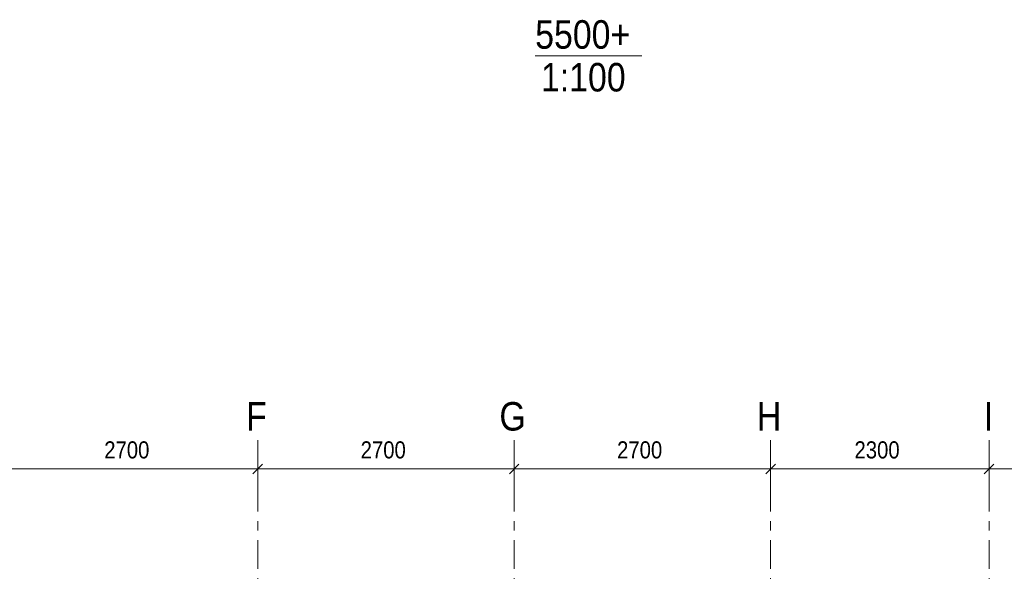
# Model space of a CAD drawing. Header units: millimetres. Extents: x -923 to -82, y -1402 to -808.
# Tile 38 of 109: x -714 to -611, y -1165 to -1107. Entities that reach past the tile are written whole.
import ezdxf

# ---------------------------------------------------------------- set-up
doc = ezdxf.new("R2010")
doc.units = ezdxf.units.MM
doc.linetypes.add('XKITLINE00', pattern=[0])
doc.linetypes.add('XKITLINE03', pattern=[6, 3, -1, 1, -1])
for name, color, linetype, lineweight in [('Offset', 4, 'Continuous', 0), ('Overige objecten', 7, 'Continuous', 0), ('Stramien', 4, 'Continuous', 0)]:
    doc.layers.add(name, color=color, linetype=linetype, lineweight=lineweight)
doc.styles.add('ARIAL', font='arial.ttf')

msp = doc.modelspace()

# ---------------------------------------------------------------- linework, layer by layer
at = {"layer": 'Offset', "linetype": 'XKITLINE00', "lineweight": 0}
for p, q in [((-689.31, -1152.09), (-689.31, -1156.05)), ((-689.31, -1152.09), (-689.31, -1156.05)), ((-662.31, -1152.09), (-662.31, -1156.05)), ((-662.31, -1152.09), (-662.31, -1156.05)), ((-635.31, -1152.09), (-635.31, -1156.05)), ((-635.31, -1152.09), (-635.31, -1156.05)), ((-612.31, -1152.09), (-612.31, -1156.05)), ((-612.31, -1152.09), (-612.31, -1156.05)), ((-688.81, -1153.74), (-689.82, -1154.76)), ((-688.81, -1153.74), (-689.82, -1154.76)), ((-661.81, -1153.74), (-662.82, -1154.76)), ((-661.81, -1153.74), (-662.82, -1154.76)), ((-634.81, -1153.74), (-635.82, -1154.76)), ((-634.81, -1153.74), (-635.82, -1154.76)), ((-611.81, -1153.74), (-612.82, -1154.76)), ((-611.81, -1153.74), (-612.82, -1154.76)), ((-716.31, -1154.25), (-689.31, -1154.25)), ((-689.31, -1154.25), (-662.31, -1154.25)), ((-662.31, -1154.25), (-635.31, -1154.25)), ((-635.31, -1154.25), (-612.31, -1154.25)), ((-612.31, -1154.25), (-585.31, -1154.25))]:
    msp.add_line(p, q, dxfattribs=at)
at = {"layer": 'Offset'}
for p in [(-689.31, -1154.25), (-689.31, -1154.25), (-662.31, -1154.25), (-662.31, -1154.25), (-635.31, -1154.25), (-635.31, -1154.25), (-612.31, -1154.25), (-612.31, -1154.25)]:
    msp.add_point(p, dxfattribs=at)
at = {"layer": 'Overige objecten', "linetype": 'XKITLINE00', "lineweight": 0}
msp.add_line((-660.1, -1110.78), (-648.86, -1110.78), dxfattribs=at)
at = {"layer": 'Stramien', "linetype": 'XKITLINE03', "lineweight": 0}
for p, q in [((-689.31, -1338.74), (-689.31, -1151.21)), ((-662.31, -1338.74), (-662.31, -1151.21)), ((-635.31, -1338.74), (-635.31, -1151.21)), ((-612.31, -1338.74), (-612.31, -1151.21))]:
    msp.add_line(p, q, dxfattribs=at)

# ---------------------------------------------------------------- texts
at = {"layer": 'Offset', "style": 'ARIAL', "width": 0.85}
for s, p in [('2700', (-705.48, -1153.14)), ('2700', (-678.48, -1153.14)), ('2700', (-651.48, -1153.14)), ('2300', (-626.48, -1153.14))]:
    msp.add_text(s, height=1.8, dxfattribs=at).set_placement(p)
at = {"layer": 'Overige objecten', "style": 'ARIAL', "width": 0.85}
for s, p in [('5500+', (-660.1, -1110.03)), ('1:100', (-659.49, -1114.53))]:
    msp.add_text(s, height=3, dxfattribs=at).set_placement(p)
at = {"layer": 'Stramien', "style": 'ARIAL', "width": 0.85}
for s, p in [('F', (-690.54, -1150.21)), ('G', (-663.87, -1150.21)), ('H', (-636.76, -1150.21)), ('I', (-612.87, -1150.21))]:
    msp.add_text(s, height=3, dxfattribs=at).set_placement(p)

doc.saveas('drawing.dxf')
